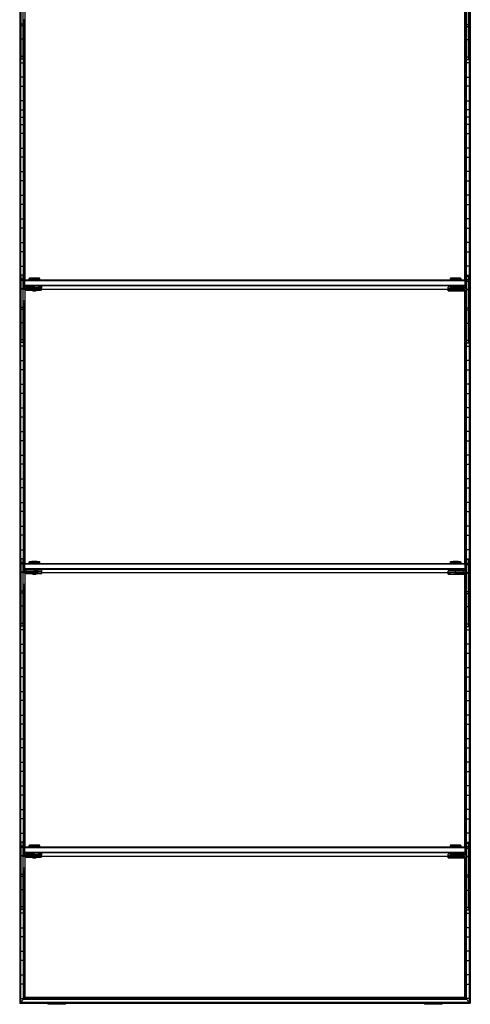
# Model space of a CAD drawing. Header units: millimetres. Extents: x -305 to 305, y -1202 to 1202.
# Tile 1 of 2: x -305 to 305, y -1202 to 132. Entities that reach past the tile are written whole.
import ezdxf

# ---------------------------------------------------------------- set-up
doc = ezdxf.new("R2010")
doc.units = ezdxf.units.MM

msp = doc.modelspace()

# ---------------------------------------------------------------- linework, layer by layer
at = {"color": 7, "linetype": 'Continuous', "lineweight": 25}
for p, q in [((-304.9, 1200), (-304.9, -1200)), ((-304.5, 1199.7), (-304.5, -1199.7)), ((-303.7, -1198.8), (-303.7, 1198.8)), ((-303.4, -1198.5), (-303.4, 1198.5)), ((303.4, 1198.5), (303.4, -1198.5)), ((303.7, -1198.8), (303.7, 1198.8)), ((304.5, 1199.7), (304.5, -1199.7)), ((304.9, -1200), (304.9, 1200)), ((-303, 78.8), (-303, 169.8)), ((-300, 78.8), (-300, 169.8)), ((300, 77.8), (300, 168.8)), ((303, 77.8), (303, 168.8)), ((-298, 150.8), (-298, 131.9)), ((-297.4, -220.5), (-297.4, 149.3)), ((297.4, -220.5), (297.4, 148.3)), ((298, 149.8), (298, 130.9)), ((-300, 126.1), (-303, 126.1)), ((-300, 123.5), (-303, 123.5)), ((-298, 131.9), (-300, 131.9)), ((-299.6, -231.5), (-299.6, 131.9)), ((-299.3, 131.9), (-299.3, -230.9)), ((-298.5, -221), (-298.5, 131.9)), ((-298.1, 131.9), (-298.1, -220.6)), ((298, 131.2), (300, 131.2)), ((298, 130.9), (300, 130.9)), ((298.1, 130.9), (298.1, -220.6)), ((298.5, -221), (298.5, 130.9)), ((299.3, 130.9), (299.3, -231.9)), ((299.6, -232.5), (299.6, 130.9)), ((303, 125.1), (300, 125.1)), ((303, 122.5), (300, 122.5)), ((-303, 118.2), (-303.4, 118.2)), ((-299.6, 118.2), (-300, 118.2)), ((299.6, 118.2), (300, 118.2)), ((303, 118.2), (303.4, 118.2)), ((-303.4, 105.8), (-303, 105.8)), ((-300, 105.6), (-303, 105.6)), ((-300, 105.8), (-299.6, 105.8)), ((300, 105.8), (299.6, 105.8)), ((303, 104.6), (300, 104.6)), ((303.4, 105.8), (303, 105.8)), ((-303, 86.2), (-303.4, 86.2)), ((-300, 82.4), (-303, 82.4)), ((-299.6, 86.2), (-300, 86.2)), ((299.6, 86.2), (300, 86.2)), ((303, 81.4), (300, 81.4)), ((303, 86.2), (303.4, 86.2)), ((-303.4, 73.8), (-299.6, 73.8)), ((-300, 78.8), (-303, 78.8)), ((303.4, 73.8), (299.6, 73.8)), ((303, 77.8), (300, 77.8)), ((-299.6, 54.2), (-303.4, 54.2)), ((299.6, 54.2), (303.4, 54.2)), ((-303.4, 41.8), (-299.6, 41.8)), ((303.4, 41.8), (299.6, 41.8)), ((-299.6, 22.2), (-303.4, 22.2)), ((299.6, 22.2), (303.4, 22.2)), ((-304.9, 0), (-297.4, 0)), ((-303.4, 9.8), (-299.6, 9.8)), ((304.9, 0), (297.4, 0)), ((303.4, 9.8), (299.6, 9.8)), ((-303.4, -9.8), (-299.6, -9.8)), ((303.4, -9.8), (299.6, -9.8)), ((-299.6, -22.2), (-303.4, -22.2)), ((299.6, -22.2), (303.4, -22.2)), ((-303.4, -41.8), (-299.6, -41.8)), ((303.4, -41.8), (299.6, -41.8)), ((-299.6, -54.2), (-303.4, -54.2)), ((299.6, -54.2), (303.4, -54.2)), ((-303.4, -73.8), (-299.6, -73.8)), ((303.4, -73.8), (299.6, -73.8)), ((-299.6, -86.2), (-303.4, -86.2)), ((299.6, -86.2), (303.4, -86.2)), ((-303.4, -105.8), (-299.6, -105.8)), ((303.4, -105.8), (299.6, -105.8)), ((-299.6, -118.2), (-303.4, -118.2)), ((299.6, -118.2), (303.4, -118.2)), ((-303.4, -137.8), (-299.6, -137.8)), ((303.4, -137.8), (299.6, -137.8)), ((-299.6, -150.2), (-303.4, -150.2)), ((299.6, -150.2), (303.4, -150.2)), ((-303.4, -169.8), (-299.6, -169.8)), ((303.4, -169.8), (299.6, -169.8)), ((-299.6, -182.2), (-303.4, -182.2)), ((299.6, -182.2), (303.4, -182.2)), ((-303.4, -201.8), (-299.6, -201.8)), ((303.4, -201.8), (299.6, -201.8)), ((-299.6, -214.2), (-303.4, -214.2)), ((-303, -305.2), (-303, -214.2)), ((-300, -219.5), (-303, -219.5)), ((-300, -221.4), (-303, -221.4)), ((-300, -305.2), (-300, -214.2)), ((-299, -221.5), (-298, -220.5)), ((-299, -221.5), (-299, -230.5)), ((-299, -221.5), (-298, -221.5)), ((-298, -229.7), (-298, -220.5)), ((-298, -220.5), (298, -220.5)), ((298, -221.5), (-298, -221.5)), ((-291.7, -218.1), (-292.5, -218.9)), ((-292.5, -218.9), (-292.5, -220.3)), ((-291.8, -220.3), (-291.8, -220.5)), ((-285, -220.2), (-285, -218)), ((-285, -220.2), (-285, -220.5)), ((-277.5, -218.9), (-278.3, -218.1)), ((-278.2, -220.5), (-278.2, -220.3)), ((-277.5, -220.3), (-277.5, -218.9)), ((278.3, -218.1), (277.5, -218.9)), ((277.5, -218.9), (277.5, -220.3)), ((278.2, -220.3), (278.2, -220.5)), ((285, -220.2), (285, -218)), ((285, -220.2), (285, -220.5)), ((292.5, -218.9), (291.7, -218.1)), ((291.8, -220.5), (291.8, -220.3)), ((292.5, -220.3), (292.5, -218.9)), ((298, -230.7), (298, -220.5)), ((299, -221.5), (298, -220.5)), ((299, -221.5), (298, -221.5)), ((299, -221.5), (299, -231.5)), ((299.6, -214.2), (303.4, -214.2)), ((300, -306.2), (300, -215.2)), ((300, -215.2), (303, -215.2)), ((303, -220.5), (300, -220.5)), ((303, -222.4), (300, -222.4)), ((303, -306.2), (303, -215.2)), ((-303.4, -233.8), (-303, -233.8)), ((-300, -232.4), (-303, -232.4)), ((-300, -232.9), (-303, -232.9)), ((-298, -233.2), (-300, -233.2)), ((-298, -227.5), (-299, -227.5)), ((-298, -228.5), (-299, -227.5)), ((-298, -227.5), (298, -227.5)), ((298, -228.5), (-298, -228.5)), ((-298, -233.2), (-298, -252.1)), ((-297.4, -604.5), (-297.4, -234.7)), ((-296, -231.5), (-296, -229.2)), ((-285, -229.2), (-296, -229.2)), ((-285, -231.2), (-296, -231.2)), ((-296, -231.5), (-287.5, -231.5)), ((-296, -234.1), (-296, -231.8)), ((-287.5, -231.8), (-296, -231.8)), ((-285, -233.8), (-296, -233.8)), ((-296, -234.1), (-287.5, -234.1)), ((-287.5, -231.3), (-287.5, -231.8)), ((-287.5, -231.8), (-287, -232.3)), ((-287.5, -234), (-287.5, -234.5)), ((-287.5, -234.5), (-287, -235)), ((-285, -231.2), (-285, -229.2)), ((-285, -232.3), (-285, -231.3)), ((-285, -233.8), (-285, -232.4)), ((-285, -234.9), (-285, -233.9)), ((-283, -232.3), (-282.5, -231.8)), ((-283, -235), (-282.5, -234.5)), ((-282.5, -231.8), (-282.5, -231.3)), ((-282.5, -234.5), (-282.5, -234)), ((-275, -231.3), (-275, -229.3)), ((-275, -234), (-275, -232)), ((-275, -232.8), (278.2, -232.8)), ((275, -232.3), (275, -230.3)), ((275, -235), (275, -233)), ((278.2, -229.3), (278.2, -230.2)), ((278.2, -232.5), (278.2, -232.8)), ((283, -232.3), (283, -232.3)), ((283, -234.9), (283, -235)), ((285, -232.2), (285, -229.2)), ((296, -230.2), (285, -230.2)), ((296, -232.2), (285, -232.2)), ((285, -232.3), (285, -232.3)), ((285, -232.4), (285, -232.4)), ((285, -234.8), (285, -232.5)), ((285, -232.5), (296, -232.5)), ((296, -232.8), (285, -232.8)), ((296, -234.8), (285, -234.8)), ((285, -234.9), (285, -234.9)), ((285, -235), (285, -235)), ((285, -235.1), (296, -235.1)), ((287, -232.3), (287, -232.3)), ((287, -235), (287, -234.9)), ((291.8, -230.2), (291.8, -229.3)), ((291.8, -232.8), (291.8, -232.5)), ((296, -232.5), (296, -230.2)), ((296, -235.1), (296, -232.8)), ((296.5, -232.8), (297.1, -232.8)), ((297.4, -604.5), (297.4, -235.7)), ((298, -227.5), (299, -227.5)), ((298, -228.5), (299, -227.5)), ((298, -234.2), (298, -253.1)), ((298, -234.2), (300, -234.2)), ((303, -233.4), (300, -233.4)), ((300, -233.8), (300, -233.8)), ((303, -233.9), (300, -233.9)), ((303.4, -233.8), (303, -233.8)), ((-303, -246.2), (-303.4, -246.2)), ((-298, -249.2), (-300, -249.2)), ((-298, -249.5), (-300, -249.5)), ((-298, -251.8), (-300, -251.8)), ((-298, -252.1), (-300, -252.1)), ((-299.6, -615.5), (-299.6, -252.1)), ((-299.3, -252.1), (-299.3, -614.9)), ((-298.5, -605), (-298.5, -252.1)), ((-298.1, -252.1), (-298.1, -604.6)), ((298, -250.2), (300, -250.2)), ((298, -250.5), (300, -250.5)), ((298, -252.8), (300, -252.8)), ((298, -253.1), (300, -253.1)), ((298.1, -253.1), (298.1, -604.6)), ((298.5, -605), (298.5, -253.1)), ((299.3, -253.1), (299.3, -615.9)), ((299.6, -616.5), (299.6, -253.1)), ((303, -246.2), (303.4, -246.2)), ((-303.4, -265.8), (-303, -265.8)), ((-300, -257.9), (-303, -257.9)), ((-300, -260.5), (-303, -260.5)), ((-300, -265.8), (-299.6, -265.8)), ((300, -265.8), (299.6, -265.8)), ((303, -258.9), (300, -258.9)), ((303, -261.5), (300, -261.5)), ((303.4, -265.8), (303, -265.8)), ((-303, -278.2), (-303.4, -278.2)), ((-300, -278.4), (-303, -278.4)), ((-299.6, -278.2), (-300, -278.2)), ((299.6, -278.2), (300, -278.2)), ((303, -279.4), (300, -279.4)), ((303, -278.2), (303.4, -278.2)), ((-303.4, -297.8), (-303, -297.8)), ((-300, -301.6), (-303, -301.6)), ((-300, -305.2), (-303, -305.2)), ((-300, -297.8), (-299.6, -297.8)), ((300, -297.8), (299.6, -297.8)), ((303, -302.6), (300, -302.6)), ((303, -306.2), (300, -306.2)), ((303.4, -297.8), (303, -297.8)), ((-299.6, -310.2), (-303.4, -310.2)), ((299.6, -310.2), (303.4, -310.2)), ((-303.4, -329.8), (-299.6, -329.8)), ((303.4, -329.8), (299.6, -329.8)), ((-299.6, -342.2), (-303.4, -342.2)), ((299.6, -342.2), (303.4, -342.2)), ((-303.4, -361.8), (-299.6, -361.8)), ((303.4, -361.8), (299.6, -361.8)), ((-299.6, -374.2), (-303.4, -374.2)), ((299.6, -374.2), (303.4, -374.2)), ((-303.4, -393.8), (-299.6, -393.8)), ((303.4, -393.8), (299.6, -393.8)), ((-299.6, -406.2), (-303.4, -406.2)), ((299.6, -406.2), (303.4, -406.2)), ((-303.4, -425.8), (-299.6, -425.8)), ((303.4, -425.8), (299.6, -425.8)), ((-299.6, -438.2), (-303.4, -438.2)), ((299.6, -438.2), (303.4, -438.2)), ((-303.4, -457.8), (-299.6, -457.8)), ((303.4, -457.8), (299.6, -457.8)), ((-299.6, -470.2), (-303.4, -470.2)), ((299.6, -470.2), (303.4, -470.2)), ((-303.4, -489.8), (-299.6, -489.8)), ((303.4, -489.8), (299.6, -489.8)), ((-299.6, -502.2), (-303.4, -502.2)), ((299.6, -502.2), (303.4, -502.2)), ((-303.4, -521.8), (-299.6, -521.8)), ((303.4, -521.8), (299.6, -521.8)), ((-299.6, -534.2), (-303.4, -534.2)), ((299.6, -534.2), (303.4, -534.2)), ((-303.4, -553.8), (-299.6, -553.8)), ((303.4, -553.8), (299.6, -553.8)), ((-299.6, -566.2), (-303.4, -566.2)), ((299.6, -566.2), (303.4, -566.2)), ((-303.4, -585.8), (-299.6, -585.8)), ((303.4, -585.8), (299.6, -585.8)), ((-299.6, -598.2), (-303.4, -598.2)), ((-303, -689.2), (-303, -598.2)), ((-300, -689.2), (-300, -598.2)), ((299.6, -598.2), (303.4, -598.2)), ((300, -690.2), (300, -599.2)), ((300, -599.2), (303, -599.2)), ((303, -690.2), (303, -599.2)), ((-300, -603.5), (-303, -603.5)), ((-300, -605.4), (-303, -605.4)), ((-299, -605.5), (-298, -604.5)), ((-299, -605.5), (-299, -614.5)), ((-299, -605.5), (-298, -605.5)), ((-298, -611.5), (-299, -611.5)), ((-298, -612.5), (-299, -611.5)), ((-298, -613.7), (-298, -604.5)), ((-298, -604.5), (298, -604.5)), ((298, -605.5), (-298, -605.5)), ((-298, -611.5), (298, -611.5)), ((298, -612.5), (-298, -612.5)), ((-296, -615.5), (-296, -613.2)), ((-285, -613.2), (-296, -613.2)), ((-291.7, -602.1), (-292.5, -602.9)), ((-292.5, -602.9), (-292.5, -604.3)), ((-291.8, -604.3), (-291.8, -604.5)), ((-285, -604.2), (-285, -602)), ((-285, -604.2), (-285, -604.5)), ((-285, -615.2), (-285, -613.2)), ((-277.5, -602.9), (-278.3, -602.1)), ((-278.2, -604.5), (-278.2, -604.3)), ((-277.5, -604.3), (-277.5, -602.9)), ((-275, -615.3), (-275, -613.3)), ((278.3, -602.1), (277.5, -602.9)), ((277.5, -602.9), (277.5, -604.3)), ((278.2, -604.3), (278.2, -604.5)), ((278.2, -613.3), (278.2, -614.2)), ((285, -604.2), (285, -602)), ((285, -604.2), (285, -604.5)), ((285, -616.2), (285, -613.2)), ((292.5, -602.9), (291.7, -602.1)), ((291.8, -604.5), (291.8, -604.3)), ((291.8, -614.2), (291.8, -613.3)), ((292.5, -604.3), (292.5, -602.9)), ((298, -614.7), (298, -604.5)), ((299, -605.5), (298, -604.5)), ((299, -605.5), (298, -605.5)), ((298, -611.5), (299, -611.5)), ((298, -612.5), (299, -611.5)), ((299, -605.5), (299, -615.5)), ((303, -604.5), (300, -604.5)), ((303, -606.4), (300, -606.4)), ((-303.4, -617.8), (-303, -617.8)), ((-300, -616.4), (-303, -616.4)), ((-300, -616.9), (-303, -616.9)), ((-298, -617.2), (-300, -617.2)), ((-298, -617.2), (-298, -636.1)), ((-297.4, -988.5), (-297.4, -618.7)), ((-285, -615.2), (-296, -615.2)), ((-296, -615.5), (-287.5, -615.5)), ((-296, -618.1), (-296, -615.8)), ((-287.5, -615.8), (-296, -615.8)), ((-285, -617.8), (-296, -617.8)), ((-296, -618.1), (-287.5, -618.1)), ((-287.5, -615.3), (-287.5, -615.8)), ((-287.5, -615.8), (-287, -616.3)), ((-287.5, -618), (-287.5, -618.5)), ((-287.5, -618.5), (-287, -619)), ((-285, -616.3), (-285, -615.3)), ((-285, -617.8), (-285, -616.4)), ((-285, -618.9), (-285, -617.9)), ((-283, -616.3), (-282.5, -615.8)), ((-283, -619), (-282.5, -618.5)), ((-282.5, -615.8), (-282.5, -615.3)), ((-282.5, -618.5), (-282.5, -618)), ((-275, -618), (-275, -616)), ((-275, -616.8), (278.2, -616.8)), ((275, -616.3), (275, -614.3)), ((275, -619), (275, -617)), ((278.2, -616.5), (278.2, -616.8)), ((283, -616.3), (283, -616.3)), ((283, -618.9), (283, -619)), ((296, -614.2), (285, -614.2)), ((296, -616.2), (285, -616.2)), ((285, -616.3), (285, -616.3)), ((285, -616.4), (285, -616.4)), ((285, -618.8), (285, -616.5)), ((285, -616.5), (296, -616.5)), ((296, -616.8), (285, -616.8)), ((296, -618.8), (285, -618.8)), ((285, -618.9), (285, -618.9)), ((285, -619), (285, -619)), ((285, -619.1), (296, -619.1)), ((287, -616.3), (287, -616.3)), ((287, -619), (287, -618.9)), ((291.8, -616.8), (291.8, -616.5)), ((296, -616.5), (296, -614.2)), ((296, -619.1), (296, -616.8)), ((296.5, -616.8), (297.1, -616.8)), ((297.4, -988.5), (297.4, -619.7)), ((298, -618.2), (300, -618.2)), ((298, -618.2), (298, -637.1)), ((303, -617.4), (300, -617.4)), ((300, -617.8), (300, -617.8)), ((303, -617.9), (300, -617.9)), ((303.4, -617.8), (303, -617.8)), ((-303, -630.2), (-303.4, -630.2)), ((-298, -633.2), (-300, -633.2)), ((-298, -633.5), (-300, -633.5)), ((-298, -635.8), (-300, -635.8)), ((-298, -636.1), (-300, -636.1)), ((-299.6, -999.5), (-299.6, -636.1)), ((-299.3, -636.1), (-299.3, -998.9)), ((-298.5, -989), (-298.5, -636.1)), ((-298.1, -636.1), (-298.1, -988.6)), ((298, -634.2), (300, -634.2)), ((298, -634.5), (300, -634.5)), ((298, -636.8), (300, -636.8)), ((298, -637.1), (300, -637.1)), ((298.1, -637.1), (298.1, -988.6)), ((298.5, -989), (298.5, -637.1)), ((299.3, -637.1), (299.3, -999.9)), ((299.6, -1000.5), (299.6, -637.1)), ((303, -630.2), (303.4, -630.2)), ((-303.4, -649.8), (-303, -649.8)), ((-300, -641.9), (-303, -641.9)), ((-300, -644.5), (-303, -644.5)), ((-300, -649.8), (-299.6, -649.8)), ((300, -649.8), (299.6, -649.8)), ((303, -642.9), (300, -642.9)), ((303, -645.5), (300, -645.5)), ((303.4, -649.8), (303, -649.8)), ((-303, -662.2), (-303.4, -662.2)), ((-300, -662.4), (-303, -662.4)), ((-299.6, -662.2), (-300, -662.2)), ((299.6, -662.2), (300, -662.2)), ((303, -663.4), (300, -663.4)), ((303, -662.2), (303.4, -662.2)), ((-303.4, -681.8), (-303, -681.8)), ((-300, -685.6), (-303, -685.6)), ((-300, -689.2), (-303, -689.2)), ((-300, -681.8), (-299.6, -681.8)), ((300, -681.8), (299.6, -681.8)), ((303, -686.6), (300, -686.6)), ((303, -690.2), (300, -690.2)), ((303.4, -681.8), (303, -681.8)), ((-299.6, -694.2), (-303.4, -694.2)), ((299.6, -694.2), (303.4, -694.2)), ((-303.4, -713.8), (-299.6, -713.8)), ((303.4, -713.8), (299.6, -713.8)), ((-299.6, -726.2), (-303.4, -726.2)), ((299.6, -726.2), (303.4, -726.2)), ((-303.4, -745.8), (-299.6, -745.8)), ((303.4, -745.8), (299.6, -745.8)), ((-299.6, -758.2), (-303.4, -758.2)), ((299.6, -758.2), (303.4, -758.2)), ((-303.4, -777.8), (-299.6, -777.8)), ((303.4, -777.8), (299.6, -777.8)), ((-299.6, -790.2), (-303.4, -790.2)), ((299.6, -790.2), (303.4, -790.2)), ((-303.4, -809.8), (-299.6, -809.8)), ((303.4, -809.8), (299.6, -809.8)), ((-299.6, -822.2), (-303.4, -822.2)), ((299.6, -822.2), (303.4, -822.2)), ((-303.4, -841.8), (-299.6, -841.8)), ((303.4, -841.8), (299.6, -841.8)), ((-299.6, -854.2), (-303.4, -854.2)), ((299.6, -854.2), (303.4, -854.2)), ((-303.4, -873.8), (-299.6, -873.8)), ((303.4, -873.8), (299.6, -873.8)), ((-299.6, -886.2), (-303.4, -886.2)), ((299.6, -886.2), (303.4, -886.2)), ((-303.4, -905.8), (-299.6, -905.8)), ((303.4, -905.8), (299.6, -905.8)), ((-299.6, -918.2), (-303.4, -918.2)), ((299.6, -918.2), (303.4, -918.2)), ((-303.4, -937.8), (-299.6, -937.8)), ((303.4, -937.8), (299.6, -937.8)), ((-299.6, -950.2), (-303.4, -950.2)), ((299.6, -950.2), (303.4, -950.2)), ((-303.4, -969.8), (-299.6, -969.8)), ((303.4, -969.8), (299.6, -969.8)), ((-299.6, -982.2), (-303.4, -982.2)), ((-303, -1073.2), (-303, -982.2)), ((-300, -1073.2), (-300, -982.2)), ((-291.7, -986.1), (-292.5, -986.9)), ((-292.5, -986.9), (-292.5, -988.3)), ((-285, -988.2), (-285, -986)), ((-277.5, -986.9), (-278.3, -986.1)), ((-277.5, -988.3), (-277.5, -986.9)), ((278.3, -986.1), (277.5, -986.9)), ((277.5, -986.9), (277.5, -988.3)), ((285, -988.2), (285, -986)), ((292.5, -986.9), (291.7, -986.1)), ((292.5, -988.3), (292.5, -986.9)), ((299.6, -982.2), (303.4, -982.2)), ((300, -1074.2), (300, -983.2)), ((300, -983.2), (303, -983.2)), ((303, -1074.2), (303, -983.2)), ((-300, -987.5), (-303, -987.5)), ((-300, -989.4), (-303, -989.4)), ((-299, -989.5), (-298, -988.5)), ((-299, -989.5), (-299, -998.5)), ((-299, -989.5), (-298, -989.5)), ((-298, -995.5), (-299, -995.5)), ((-298, -996.5), (-299, -995.5)), ((-298, -997.7), (-298, -988.5)), ((-298, -988.5), (298, -988.5)), ((298, -989.5), (-298, -989.5)), ((-298, -995.5), (298, -995.5)), ((298, -996.5), (-298, -996.5)), ((-296, -999.5), (-296, -997.2)), ((-285, -997.2), (-296, -997.2)), ((-285, -999.2), (-296, -999.2)), ((-296, -999.5), (-287.5, -999.5)), ((-296, -1002.1), (-296, -999.8)), ((-287.5, -999.8), (-296, -999.8)), ((-291.8, -988.3), (-291.8, -988.5)), ((-287.5, -999.3), (-287.5, -999.8)), ((-287.5, -999.8), (-287, -1000.3)), ((-285, -988.2), (-285, -988.5)), ((-285, -999.2), (-285, -997.2)), ((-285, -1000.3), (-285, -999.3)), ((-283, -1000.3), (-282.5, -999.8)), ((-282.5, -999.8), (-282.5, -999.3)), ((-278.2, -988.5), (-278.2, -988.3)), ((-275, -999.3), (-275, -997.3)), ((-275, -1002), (-275, -1000)), ((275, -1000.3), (275, -998.3)), ((278.2, -988.3), (278.2, -988.5)), ((278.2, -997.3), (278.2, -998.2)), ((285, -988.2), (285, -988.5)), ((285, -1000.2), (285, -997.2)), ((296, -998.2), (285, -998.2)), ((296, -1000.2), (285, -1000.2)), ((291.8, -988.5), (291.8, -988.3)), ((291.8, -998.2), (291.8, -997.3)), ((296, -1000.5), (296, -998.2)), ((298, -998.7), (298, -988.5)), ((299, -989.5), (298, -988.5)), ((299, -989.5), (298, -989.5)), ((298, -995.5), (299, -995.5)), ((298, -996.5), (299, -995.5)), ((299, -989.5), (299, -999.5)), ((303, -988.5), (300, -988.5)), ((303, -990.4), (300, -990.4)), ((-303.4, -1001.8), (-303, -1001.8)), ((-300, -1000.4), (-303, -1000.4)), ((-300, -1000.9), (-303, -1000.9)), ((-298, -1001.2), (-300, -1001.2)), ((-298, -1001.2), (-298, -1020.1)), ((-297.4, -1192.5), (-297.4, -1002.7)), ((-285, -1001.8), (-296, -1001.8)), ((-296, -1002.1), (-287.5, -1002.1)), ((-287.5, -1002), (-287.5, -1002.5)), ((-287.5, -1002.5), (-287, -1003)), ((-285, -1001.8), (-285, -1000.4)), ((-285, -1002.9), (-285, -1001.9)), ((-283, -1003), (-282.5, -1002.5)), ((-282.5, -1002.5), (-282.5, -1002)), ((-275, -1000.8), (278.2, -1000.8)), ((275, -1003), (275, -1001)), ((278.2, -1000.5), (278.2, -1000.8)), ((283, -1000.3), (283, -1000.3)), ((283, -1002.9), (283, -1003)), ((285, -1000.3), (285, -1000.3)), ((285, -1000.4), (285, -1000.4)), ((285, -1000.5), (296, -1000.5)), ((285, -1002.8), (285, -1000.5)), ((296, -1000.8), (285, -1000.8)), ((296, -1002.8), (285, -1002.8)), ((285, -1002.9), (285, -1002.9)), ((285, -1003), (285, -1003)), ((285, -1003.1), (296, -1003.1)), ((287, -1000.3), (287, -1000.3)), ((287, -1003), (287, -1002.9)), ((291.8, -1000.8), (291.8, -1000.5)), ((296, -1003.1), (296, -1000.8)), ((296.5, -1000.8), (297.1, -1000.8)), ((297.4, -1192.5), (297.4, -1003.7)), ((298, -1002.2), (300, -1002.2)), ((298, -1002.2), (298, -1021.1)), ((303, -1001.4), (300, -1001.4)), ((300, -1001.8), (300, -1001.8)), ((303, -1001.9), (300, -1001.9)), ((303.4, -1001.8), (303, -1001.8)), ((-303, -1014.2), (-303.4, -1014.2)), ((-300, -1025.9), (-303, -1025.9)), ((-298, -1017.2), (-300, -1017.2)), ((-298, -1017.5), (-300, -1017.5)), ((-298, -1019.8), (-300, -1019.8)), ((-298, -1020.1), (-300, -1020.1)), ((-299.6, -1194.8), (-299.6, -1020.1)), ((-299.3, -1020.1), (-299.3, -1194.4)), ((-298.5, -1193.6), (-298.5, -1020.1)), ((-298.1, -1020.1), (-298.1, -1193.2)), ((298, -1018.2), (300, -1018.2)), ((298, -1018.5), (300, -1018.5)), ((298, -1020.8), (300, -1020.8)), ((298, -1021.1), (300, -1021.1)), ((298.1, -1021.1), (298.1, -1193.2)), ((298.5, -1193.6), (298.5, -1021.1)), ((299.3, -1021.1), (299.3, -1194.4)), ((299.6, -1194.8), (299.6, -1021.1)), ((303, -1026.9), (300, -1026.9)), ((303, -1014.2), (303.4, -1014.2)), ((-303.4, -1033.8), (-303, -1033.8)), ((-300, -1028.5), (-303, -1028.5)), ((-300, -1033.8), (-299.6, -1033.8)), ((300, -1033.8), (299.6, -1033.8)), ((303, -1029.5), (300, -1029.5)), ((303.4, -1033.8), (303, -1033.8)), ((-303, -1046.2), (-303.4, -1046.2)), ((-300, -1046.4), (-303, -1046.4)), ((-299.6, -1046.2), (-300, -1046.2)), ((299.6, -1046.2), (300, -1046.2)), ((303, -1047.4), (300, -1047.4)), ((303, -1046.2), (303.4, -1046.2)), ((-303.4, -1065.8), (-303, -1065.8)), ((-300, -1065.8), (-299.6, -1065.8)), ((300, -1065.8), (299.6, -1065.8)), ((303.4, -1065.8), (303, -1065.8)), ((-299.6, -1078.2), (-303.4, -1078.2)), ((-300, -1069.6), (-303, -1069.6)), ((-300, -1073.2), (-303, -1073.2)), ((299.6, -1078.2), (303.4, -1078.2)), ((303, -1070.6), (300, -1070.6)), ((303, -1074.2), (300, -1074.2)), ((-303.4, -1097.8), (-299.6, -1097.8)), ((303.4, -1097.8), (299.6, -1097.8)), ((-299.6, -1110.2), (-303.4, -1110.2)), ((299.6, -1110.2), (303.4, -1110.2)), ((-303.4, -1129.8), (-299.6, -1129.8)), ((303.4, -1129.8), (299.6, -1129.8)), ((-299.6, -1142.2), (-303.4, -1142.2)), ((299.6, -1142.2), (303.4, -1142.2)), ((-303.4, -1161.8), (-299.6, -1161.8)), ((303.4, -1161.8), (299.6, -1161.8)), ((-299.6, -1174.2), (-303.4, -1174.2)), ((299.6, -1174.2), (303.4, -1174.2)), ((-304.9, -1200), (304.9, -1200)), ((-303.7, -1198.8), (-304.5, -1199.7)), ((-304.5, -1199.7), (304.5, -1199.7)), ((-303.7, -1198.8), (303.7, -1198.8)), ((-303.4, -1193.8), (-299.6, -1193.8)), ((-299.6, -1194.8), (-303.4, -1198.5)), ((-303.4, -1198.5), (303.4, -1198.5)), ((-299.6, -1194.8), (299.6, -1194.8)), ((-298.5, -1193.6), (-299.3, -1194.4)), ((-299.3, -1194.4), (299.3, -1194.4)), ((-298.5, -1193.6), (298.5, -1193.6)), ((-297.4, -1192.5), (-298.1, -1193.2)), ((-298.1, -1193.2), (298.1, -1193.2)), ((297.4, -1192.5), (-297.4, -1192.5)), ((-267, -1200), (-267, -1201.6)), ((-261.5, -1200), (-261.5, -1201.6)), ((-242.8, -1201.6), (-242.8, -1200)), ((242.8, -1200), (242.8, -1201.6)), ((249.3, -1200), (249.3, -1201.6)), ((267, -1201.6), (267, -1200)), ((297.4, -1192.5), (298.1, -1193.2)), ((298.5, -1193.6), (299.3, -1194.4)), ((303.4, -1193.8), (299.6, -1193.8)), ((299.6, -1194.8), (303.4, -1198.5)), ((303.7, -1198.8), (304.5, -1199.7)), ((-242.8, -1201.6), (-267, -1201.6)), ((267, -1201.6), (242.8, -1201.6))]:
    msp.add_line(p, q, dxfattribs=at)
at = {"color": 7, "linetype": 'Continuous', "lineweight": 25, "flags": 128}
for points in [[(-292.1, -220.4), (-292.3, -220.4), (-292.5, -220.3), (-292.3, -220.3), (-291.8, -220.3), (-290.9, -220.3), (-289.7, -220.2), (-288.3, -220.2), (-286.7, -220.2), (-285, -220.2)], [(-291.8, -220.4), (-291.8, -220.4), (-292, -220.4)], [(-285, -220.2), (-283.3, -220.2), (-281.7, -220.2), (-280.3, -220.2), (-279.1, -220.3), (-278.2, -220.3), (-277.7, -220.3), (-277.5, -220.3), (-277.7, -220.4), (-278.2, -220.4), (-278.2, -220.4)], [(277.9, -220.4), (277.7, -220.4), (277.5, -220.3), (277.7, -220.3), (278.2, -220.3), (279.1, -220.3), (280.3, -220.2), (281.7, -220.2), (283.3, -220.2), (285, -220.2)], [(278.2, -220.4), (278.2, -220.4), (278, -220.4)], [(285, -220.2), (286.7, -220.2), (288.3, -220.2), (289.7, -220.2), (290.9, -220.3), (291.8, -220.3), (292.3, -220.3), (292.5, -220.3), (292.3, -220.4), (291.8, -220.4), (291.8, -220.4)], [(-296, -231.8), (-296.8, -231.9), (-297.3, -232)], [(-285, -232.3), (-285.8, -232.3), (-286.4, -232.3), (-286.8, -232.3), (-287, -232.3), (-286.8, -232.4), (-286.4, -232.4), (-285.8, -232.4), (-285, -232.4)], [(-285, -234.9), (-285.8, -234.9), (-286.4, -234.9), (-286.8, -234.9), (-287, -235), (-286.8, -235), (-286.4, -235), (-285.8, -235), (-285, -235)], [(-285, -232.4), (-284.2, -232.4), (-283.6, -232.4), (-283.2, -232.4), (-283, -232.3), (-283.2, -232.3), (-283.6, -232.3), (-284.2, -232.3), (-285, -232.3)], [(-285, -235), (-284.2, -235), (-283.6, -235), (-283.2, -235), (-283, -235), (-283.2, -234.9), (-283.6, -234.9), (-284.2, -234.9), (-285, -234.9)], [(285, -232.4), (284.1, -232.4), (283.4, -232.4), (282.9, -232.4), (282.8, -232.3), (282.9, -232.3), (283.4, -232.3), (284.1, -232.3), (285, -232.3)], [(285, -235), (284.1, -235), (283.4, -235), (282.9, -235), (282.8, -235), (282.9, -234.9), (283.4, -234.9), (284.1, -234.9), (285, -234.9)], [(285, -232.3), (284.2, -232.3), (283.6, -232.3), (283.2, -232.3), (283, -232.3), (283.2, -232.4), (283.6, -232.4), (284.2, -232.4), (285, -232.4)], [(285, -234.9), (284.2, -234.9), (283.6, -234.9), (283.2, -234.9), (283, -235), (283.2, -235), (283.6, -235), (284.2, -235), (285, -235)], [(285, -232.4), (285.8, -232.4), (286.4, -232.4), (286.8, -232.4), (287, -232.3), (286.8, -232.3), (286.4, -232.3), (285.8, -232.3), (285, -232.3)], [(285, -232.3), (285.9, -232.3), (286.6, -232.3), (287.1, -232.3), (287.2, -232.3), (287.1, -232.4), (286.6, -232.4), (285.9, -232.4), (285, -232.4)], [(285, -235), (285.8, -235), (286.4, -235), (286.8, -235), (287, -235), (286.8, -234.9), (286.4, -234.9), (285.8, -234.9), (285, -234.9)], [(285, -234.9), (285.9, -234.9), (286.6, -234.9), (287.1, -234.9), (287.2, -235), (287.1, -235), (286.6, -235), (285.9, -235), (285, -235)], [(297.3, -233), (296.8, -232.9), (296, -232.8)], [(-292.1, -604.4), (-292.3, -604.4), (-292.5, -604.3), (-292.3, -604.3), (-291.8, -604.3), (-290.9, -604.3), (-289.7, -604.2), (-288.3, -604.2), (-286.7, -604.2), (-285, -604.2)], [(-291.8, -604.4), (-291.8, -604.4), (-292, -604.4)], [(-285, -604.2), (-283.3, -604.2), (-281.7, -604.2), (-280.3, -604.2), (-279.1, -604.3), (-278.2, -604.3), (-277.7, -604.3), (-277.5, -604.3), (-277.7, -604.4), (-278.2, -604.4), (-278.2, -604.4)], [(277.9, -604.4), (277.7, -604.4), (277.5, -604.3), (277.7, -604.3), (278.2, -604.3), (279.1, -604.3), (280.3, -604.2), (281.7, -604.2), (283.3, -604.2), (285, -604.2)], [(278.2, -604.4), (278.2, -604.4), (278, -604.4)], [(285, -604.2), (286.7, -604.2), (288.3, -604.2), (289.7, -604.2), (290.9, -604.3), (291.8, -604.3), (292.3, -604.3), (292.5, -604.3), (292.3, -604.4), (291.8, -604.4), (291.8, -604.4)], [(-296, -615.8), (-296.8, -615.9), (-297.3, -616)], [(-285, -616.3), (-285.8, -616.3), (-286.4, -616.3), (-286.8, -616.3), (-287, -616.3), (-286.8, -616.4), (-286.4, -616.4), (-285.8, -616.4), (-285, -616.4)], [(-285, -618.9), (-285.8, -618.9), (-286.4, -618.9), (-286.8, -618.9), (-287, -619), (-286.8, -619), (-286.4, -619), (-285.8, -619), (-285, -619)], [(-285, -616.4), (-284.2, -616.4), (-283.6, -616.4), (-283.2, -616.4), (-283, -616.3), (-283.2, -616.3), (-283.6, -616.3), (-284.2, -616.3), (-285, -616.3)], [(-285, -619), (-284.2, -619), (-283.6, -619), (-283.2, -619), (-283, -619), (-283.2, -618.9), (-283.6, -618.9), (-284.2, -618.9), (-285, -618.9)], [(285, -616.4), (284.1, -616.4), (283.4, -616.4), (282.9, -616.4), (282.8, -616.3), (282.9, -616.3), (283.4, -616.3), (284.1, -616.3), (285, -616.3)], [(285, -619), (284.1, -619), (283.4, -619), (282.9, -619), (282.8, -619), (282.9, -618.9), (283.4, -618.9), (284.1, -618.9), (285, -618.9)], [(285, -616.3), (284.2, -616.3), (283.6, -616.3), (283.2, -616.3), (283, -616.3), (283.2, -616.4), (283.6, -616.4), (284.2, -616.4), (285, -616.4)], [(285, -618.9), (284.2, -618.9), (283.6, -618.9), (283.2, -618.9), (283, -619), (283.2, -619), (283.6, -619), (284.2, -619), (285, -619)], [(285, -616.4), (285.8, -616.4), (286.4, -616.4), (286.8, -616.4), (287, -616.3), (286.8, -616.3), (286.4, -616.3), (285.8, -616.3), (285, -616.3)], [(285, -616.3), (285.9, -616.3), (286.6, -616.3), (287.1, -616.3), (287.2, -616.3), (287.1, -616.4), (286.6, -616.4), (285.9, -616.4), (285, -616.4)], [(285, -619), (285.8, -619), (286.4, -619), (286.8, -619), (287, -619), (286.8, -618.9), (286.4, -618.9), (285.8, -618.9), (285, -618.9)], [(285, -618.9), (285.9, -618.9), (286.6, -618.9), (287.1, -618.9), (287.2, -619), (287.1, -619), (286.6, -619), (285.9, -619), (285, -619)], [(297.3, -617), (296.8, -616.9), (296, -616.8)], [(-296, -999.8), (-296.8, -999.9), (-297.3, -1000)], [(-292.1, -988.4), (-292.3, -988.4), (-292.5, -988.3), (-292.3, -988.3), (-291.8, -988.3), (-290.9, -988.3), (-289.7, -988.2), (-288.3, -988.2), (-286.7, -988.2), (-285, -988.2)], [(-291.8, -988.4), (-291.8, -988.4), (-292, -988.4)], [(-285, -988.2), (-283.3, -988.2), (-281.7, -988.2), (-280.3, -988.2), (-279.1, -988.3), (-278.2, -988.3), (-277.7, -988.3), (-277.5, -988.3), (-277.7, -988.4), (-278.2, -988.4), (-278.2, -988.4)], [(277.9, -988.4), (277.7, -988.4), (277.5, -988.3), (277.7, -988.3), (278.2, -988.3), (279.1, -988.3), (280.3, -988.2), (281.7, -988.2), (283.3, -988.2), (285, -988.2)], [(278.2, -988.4), (278.2, -988.4), (278, -988.4)], [(285, -988.2), (286.7, -988.2), (288.3, -988.2), (289.7, -988.2), (290.9, -988.3), (291.8, -988.3), (292.3, -988.3), (292.5, -988.3), (292.3, -988.4), (291.8, -988.4), (291.8, -988.4)], [(-285, -1000.3), (-285.8, -1000.3), (-286.4, -1000.3), (-286.8, -1000.3), (-287, -1000.3), (-286.8, -1000.4), (-286.4, -1000.4), (-285.8, -1000.4), (-285, -1000.4)], [(-285, -1002.9), (-285.8, -1002.9), (-286.4, -1002.9), (-286.8, -1002.9), (-287, -1003), (-286.8, -1003), (-286.4, -1003), (-285.8, -1003), (-285, -1003)], [(-285, -1000.4), (-284.2, -1000.4), (-283.6, -1000.4), (-283.2, -1000.4), (-283, -1000.3), (-283.2, -1000.3), (-283.6, -1000.3), (-284.2, -1000.3), (-285, -1000.3)], [(-285, -1003), (-284.2, -1003), (-283.6, -1003), (-283.2, -1003), (-283, -1003), (-283.2, -1002.9), (-283.6, -1002.9), (-284.2, -1002.9), (-285, -1002.9)], [(285, -1000.4), (284.1, -1000.4), (283.4, -1000.4), (282.9, -1000.4), (282.8, -1000.3), (282.9, -1000.3), (283.4, -1000.3), (284.1, -1000.3), (285, -1000.3)], [(285, -1003), (284.1, -1003), (283.4, -1003), (282.9, -1003), (282.8, -1003), (282.9, -1002.9), (283.4, -1002.9), (284.1, -1002.9), (285, -1002.9)], [(285, -1000.3), (284.2, -1000.3), (283.6, -1000.3), (283.2, -1000.3), (283, -1000.3), (283.2, -1000.4), (283.6, -1000.4), (284.2, -1000.4), (285, -1000.4)], [(285, -1002.9), (284.2, -1002.9), (283.6, -1002.9), (283.2, -1002.9), (283, -1003), (283.2, -1003), (283.6, -1003), (284.2, -1003), (285, -1003)], [(285, -1000.4), (285.8, -1000.4), (286.4, -1000.4), (286.8, -1000.4), (287, -1000.3), (286.8, -1000.3), (286.4, -1000.3), (285.8, -1000.3), (285, -1000.3)], [(285, -1000.3), (285.9, -1000.3), (286.6, -1000.3), (287.1, -1000.3), (287.2, -1000.3), (287.1, -1000.4), (286.6, -1000.4), (285.9, -1000.4), (285, -1000.4)], [(285, -1003), (285.8, -1003), (286.4, -1003), (286.8, -1003), (287, -1003), (286.8, -1002.9), (286.4, -1002.9), (285.8, -1002.9), (285, -1002.9)], [(285, -1002.9), (285.9, -1002.9), (286.6, -1002.9), (287.1, -1002.9), (287.2, -1003), (287.1, -1003), (286.6, -1003), (285.9, -1003), (285, -1003)], [(297.3, -1001), (296.8, -1000.9), (296, -1000.8)]]:
    msp.add_lwpolyline(points, dxfattribs=at)
at = {"color": 7, "linetype": 'Continuous', "lineweight": 25}
for centre, radius, start, end in [((-286.6, -342.2), 123.4, 89.2585, 92.7412), ((-286.6, -324.6), 104.4, 89.1473, 92.8524), ((-286.5, -325.3), 107.3, 89.1797, 92.7854), ((-282.9, -294.6), 76.6, 86.4932, 91.5417), ((-282.8, -310.4), 91.7, 86.6554, 91.3449), ((-282.9, -294.2), 74, 86.3875, 91.6128), ((283.4, -342.2), 123.4, 89.2585, 92.7412), ((283.4, -324.6), 104.4, 89.1473, 92.8524), ((283.5, -325.3), 107.3, 89.1797, 92.7854), ((287.1, -294.6), 76.6, 86.4932, 91.5417), ((287.2, -310.4), 91.7, 86.6554, 91.3449), ((287.1, -294.2), 74, 86.3875, 91.6128), ((-296, -233.2), 4, 89.9956, 179.9956), ((-296, -233.2), 2, 89.9956, 179.9956), ((-296, -233.5), 2, 89.9956, 179.9956), ((-296, -235.8), 2, 89.9956, 179.9956), ((-296, -236.1), 2, 89.9956, 179.9956), ((-285.6, -267.6), 35.8, 89.0014, 92.9983), ((-285.6, -270.3), 35.8, 89.0014, 92.9983), ((-282.5, -372.5), 143.4, 87.0017, 90.9986), ((-282.5, -374.5), 143.4, 87.0017, 90.9986), ((-284.4, -267.6), 35.8, 87.0017, 90.9986), ((-282.5, -377.2), 143.4, 87.0017, 90.9986), ((-284.4, -270.3), 35.8, 87.0017, 90.9986), ((-281.4, -113.7), 117.9, 269.4668, 273.1146), ((-280.7, -317.8), 86, 86.2109, 91.2077), ((-281.4, -116.3), 117.9, 269.4668, 273.1146), ((282.5, -373.5), 143.4, 89.0014, 92.9983), ((282.5, -375.5), 143.4, 89.0014, 92.9983), ((282.5, -89.1), 143.4, 267.0017, 270.9986), ((282.5, -376.2), 143.4, 89.0014, 92.9983), ((282.5, -378.2), 143.4, 89.0014, 92.9983), ((282.5, -91.8), 143.4, 267.0017, 270.9986), ((283.4, -333.6), 104.4, 89.1473, 92.8524), ((287.1, -303.2), 74, 86.3875, 91.6128), ((296, -234.2), 4, 0.0044, 90.0044), ((296, -234.2), 2, 0.0044, 90.0044), ((296, -234.5), 2, 0.0044, 90.0044), ((296, -236.8), 2, 0.0044, 90.0044), ((296, -237.1), 2, 0.0044, 90.0044), ((-296, -617.2), 4, 89.9956, 179.9956), ((-286.6, -726.2), 123.4, 89.2585, 92.7412), ((-286.6, -708.6), 104.4, 89.1473, 92.8524), ((-286.5, -709.3), 107.3, 89.1797, 92.7854), ((-282.9, -678.6), 76.6, 86.4932, 91.5417), ((-282.8, -694.4), 91.7, 86.6554, 91.3449), ((-282.9, -678.2), 74, 86.3875, 91.6128), ((-282.5, -756.5), 143.4, 87.0017, 90.9986), ((283.4, -726.2), 123.4, 89.2585, 92.7412), ((283.4, -708.6), 104.4, 89.1473, 92.8524), ((283.4, -717.6), 104.4, 89.1473, 92.8524), ((283.5, -709.3), 107.3, 89.1797, 92.7854), ((287.1, -678.6), 76.6, 86.4932, 91.5417), ((287.2, -694.4), 91.7, 86.6554, 91.3449), ((287.1, -678.2), 74, 86.3875, 91.6128), ((287.1, -687.2), 74, 86.3875, 91.6128), ((-296, -617.2), 2, 89.9956, 179.9956), ((-296, -617.5), 2, 89.9956, 179.9956), ((-296, -619.8), 2, 89.9956, 179.9956), ((-296, -620.1), 2, 89.9956, 179.9956), ((-285.6, -651.6), 35.8, 89.0014, 92.9983), ((-285.6, -654.3), 35.8, 89.0014, 92.9983), ((-282.5, -758.5), 143.4, 87.0017, 90.9986), ((-284.4, -651.6), 35.8, 87.0017, 90.9986), ((-282.5, -761.2), 143.4, 87.0017, 90.9986), ((-284.4, -654.3), 35.8, 87.0017, 90.9986), ((-281.4, -497.7), 117.9, 269.4668, 273.1146), ((-280.7, -701.8), 86, 86.2109, 91.2077), ((-281.4, -500.3), 117.9, 269.4668, 273.1146), ((282.5, -757.5), 143.4, 89.0014, 92.9983), ((282.5, -759.5), 143.4, 89.0014, 92.9983), ((282.5, -473.1), 143.4, 267.0017, 270.9986), ((282.5, -760.2), 143.4, 89.0014, 92.9983), ((282.5, -762.2), 143.4, 89.0014, 92.9983), ((282.5, -475.8), 143.4, 267.0017, 270.9986), ((296, -618.2), 4, 0.0044, 90.0044), ((296, -618.2), 2, 0.0044, 90.0044), ((296, -618.5), 2, 0.0044, 90.0044), ((296, -620.8), 2, 0.0044, 90.0044), ((296, -621.1), 2, 0.0044, 90.0044), ((-286.6, -1110.2), 123.4, 89.2585, 92.7412), ((-286.5, -1093.3), 107.3, 89.1797, 92.7854), ((-282.9, -1062.6), 76.6, 86.4932, 91.5417), ((-282.8, -1078.4), 91.7, 86.6554, 91.3449), ((283.4, -1110.2), 123.4, 89.2585, 92.7412), ((283.5, -1093.3), 107.3, 89.1797, 92.7854), ((287.1, -1062.6), 76.6, 86.4932, 91.5417), ((287.2, -1078.4), 91.7, 86.6554, 91.3449), ((-296, -1001.2), 4, 89.9956, 179.9956), ((-296, -1001.2), 2, 89.9956, 179.9956), ((-296, -1001.5), 2, 89.9956, 179.9956), ((-286.6, -1092.6), 104.4, 89.1473, 92.8524), ((-285.6, -1035.6), 35.8, 89.0014, 92.9983), ((-282.9, -1062.2), 74, 86.3875, 91.6128), ((-282.5, -1140.5), 143.4, 87.0017, 90.9986), ((-282.5, -1142.5), 143.4, 87.0017, 90.9986), ((-284.4, -1035.6), 35.8, 87.0017, 90.9986), ((-281.4, -881.7), 117.9, 269.4668, 273.1146), ((-280.7, -1085.8), 86, 86.2109, 91.2077), ((282.5, -1141.5), 143.4, 89.0014, 92.9983), ((282.5, -1143.5), 143.4, 89.0014, 92.9983), ((283.4, -1092.6), 104.4, 89.1473, 92.8524), ((283.4, -1101.6), 104.4, 89.1473, 92.8524), ((287.1, -1062.2), 74, 86.3875, 91.6128), ((287.1, -1071.2), 74, 86.3875, 91.6128), ((296, -1002.2), 4, 0.0044, 90.0044), ((296, -1002.2), 2, 0.0044, 90.0044), ((-296, -1003.8), 2, 89.9956, 179.9956), ((-296, -1004.1), 2, 89.9956, 179.9956), ((-285.6, -1038.3), 35.8, 89.0014, 92.9983), ((-282.5, -1145.2), 143.4, 87.0017, 90.9986), ((-284.4, -1038.3), 35.8, 87.0017, 90.9986), ((-281.4, -884.3), 117.9, 269.4668, 273.1146), ((282.5, -857.1), 143.4, 267.0017, 270.9986), ((282.5, -1144.2), 143.4, 89.0014, 92.9983), ((282.5, -1146.2), 143.4, 89.0014, 92.9983), ((282.5, -859.8), 143.4, 267.0017, 270.9986), ((296, -1002.5), 2, 0.0044, 90.0044), ((296, -1004.8), 2, 0.0044, 90.0044), ((296, -1005.1), 2, 0.0044, 90.0044)]:
    msp.add_arc(centre, radius, start, end, dxfattribs=at)
for points, knots in [([(-304.5, -1199.7), (-304.6, -1199.7), (-304.7, -1199.8), (-304.8, -1199.9), (-304.8, -1200), (-304.9, -1200), (-304.9, -1200), (-304.9, -1200)], [0, 0, 0, 0, 0.31012, 0.616121, 0.758896, 0.886022, 1, 1, 1, 1]), ([(-304.5, -1199.7), (-304.6, -1199.7), (-304.7, -1199.8), (-304.8, -1199.9), (-304.8, -1200), (-304.9, -1200), (-304.9, -1200), (-304.9, -1200)], [0, 0, 0, 0, 0.31012, 0.616121, 0.758896, 0.886022, 1, 1, 1, 1]), ([(-303.4, -1198.5), (-303.4, -1198.5), (-303.4, -1198.5), (-303.4, -1198.6), (-303.5, -1198.6), (-303.6, -1198.7), (-303.7, -1198.8), (-303.7, -1198.8)], [0, 0, 0, 0, 0.146754, 0.316126, 0.510248, 0.757793, 1, 1, 1, 1]), ([(-303.4, -1198.5), (-303.4, -1198.5), (-303.4, -1198.5), (-303.4, -1198.6), (-303.5, -1198.6), (-303.6, -1198.7), (-303.7, -1198.8), (-303.7, -1198.8)], [0, 0, 0, 0, 0.146754, 0.316126, 0.510248, 0.757793, 1, 1, 1, 1]), ([(-299.3, -1194.4), (-299.3, -1194.4), (-299.4, -1194.5), (-299.5, -1194.7), (-299.6, -1194.7), (-299.6, -1194.7), (-299.6, -1194.7), (-299.6, -1194.8)], [0, 0, 0, 0, 0.31012, 0.616121, 0.758896, 0.886022, 1, 1, 1, 1]), ([(-299.3, -1194.4), (-299.3, -1194.4), (-299.4, -1194.5), (-299.5, -1194.7), (-299.6, -1194.7), (-299.6, -1194.7), (-299.6, -1194.7), (-299.6, -1194.8)], [0, 0, 0, 0, 0.31012, 0.616121, 0.758896, 0.886022, 1, 1, 1, 1]), ([(-298.1, -1193.2), (-298.1, -1193.3), (-298.1, -1193.3), (-298.2, -1193.3), (-298.3, -1193.4), (-298.4, -1193.5), (-298.4, -1193.6), (-298.5, -1193.6)], [0, 0, 0, 0, 0.146754, 0.316126, 0.510248, 0.757793, 1, 1, 1, 1]), ([(-298.1, -1193.2), (-298.1, -1193.3), (-298.1, -1193.3), (-298.2, -1193.3), (-298.3, -1193.4), (-298.4, -1193.5), (-298.4, -1193.6), (-298.5, -1193.6)], [0, 0, 0, 0, 0.146754, 0.316126, 0.510248, 0.757793, 1, 1, 1, 1]), ([(298.1, -1193.2), (298.1, -1193.2), (298.1, -1193.3), (298.2, -1193.3), (298.2, -1193.3), (298.3, -1193.4), (298.3, -1193.4), (298.4, -1193.5), (298.4, -1193.6), (298.5, -1193.6)], [0, 0, 0, 0, 0.25, 0.25, 0.5, 0.5, 0.75, 0.75, 1, 1, 1, 1]), ([(298.1, -1193.2), (298.1, -1193.3), (298.1, -1193.3), (298.2, -1193.3), (298.3, -1193.4), (298.4, -1193.5), (298.4, -1193.6), (298.5, -1193.6)], [0, 0, 0, 0, 0.146754, 0.316126, 0.510248, 0.757793, 1, 1, 1, 1]), ([(299.3, -1194.4), (299.3, -1194.4), (299.4, -1194.5), (299.4, -1194.6), (299.5, -1194.6), (299.6, -1194.7), (299.6, -1194.7), (299.6, -1194.7), (299.6, -1194.8), (299.6, -1194.8)], [0, 0, 0, 0, 0.25, 0.25, 0.5, 0.5, 0.75, 0.75, 1, 1, 1, 1]), ([(299.3, -1194.4), (299.3, -1194.4), (299.4, -1194.5), (299.5, -1194.7), (299.6, -1194.7), (299.6, -1194.7), (299.6, -1194.7), (299.6, -1194.8)], [0, 0, 0, 0, 0.31012, 0.616121, 0.758896, 0.886022, 1, 1, 1, 1]), ([(303.4, -1198.5), (303.4, -1198.5), (303.4, -1198.5), (303.4, -1198.5), (303.4, -1198.6), (303.5, -1198.6), (303.6, -1198.7), (303.6, -1198.8), (303.7, -1198.8), (303.7, -1198.8)], [0, 0, 0, 0, 0.25, 0.25, 0.5, 0.5, 0.75, 0.75, 1, 1, 1, 1]), ([(303.4, -1198.5), (303.4, -1198.5), (303.4, -1198.5), (303.4, -1198.6), (303.5, -1198.6), (303.6, -1198.7), (303.7, -1198.8), (303.7, -1198.8)], [0, 0, 0, 0, 0.146754, 0.316126, 0.510248, 0.757793, 1, 1, 1, 1]), ([(304.5, -1199.7), (304.6, -1199.7), (304.6, -1199.7), (304.7, -1199.8), (304.7, -1199.9), (304.8, -1199.9), (304.8, -1200), (304.9, -1200), (304.9, -1200), (304.9, -1200)], [0, 0, 0, 0, 0.25, 0.25, 0.5, 0.5, 0.75, 0.75, 1, 1, 1, 1]), ([(304.5, -1199.7), (304.6, -1199.7), (304.7, -1199.8), (304.8, -1199.9), (304.8, -1200), (304.9, -1200), (304.9, -1200), (304.9, -1200)], [0, 0, 0, 0, 0.31012, 0.616121, 0.758896, 0.886022, 1, 1, 1, 1])]:
    msp.add_open_spline(points, degree=3, knots=knots, dxfattribs=at)

doc.saveas('drawing.dxf')
